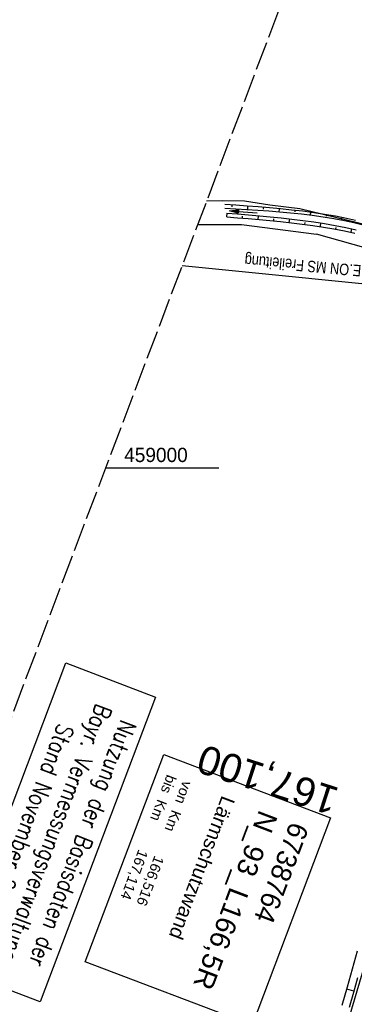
# Model space of a CAD drawing. Extents: x 508892 to 509489, y 458506 to 459473.
# Tile 27 of 62: x 509026 to 509085, y 458906 to 459078. Entities that reach past the tile are written whole.
import ezdxf
from ezdxf.enums import TextEntityAlignment as Align

# ---------------------------------------------------------------- set-up
doc = ezdxf.new("R2010")
doc.units = 0
doc.header["$LTSCALE"] = 10
doc.header["$MEASUREMENT"] = 0
for name, pattern in [('AUSGEZOGEN', [0]), ('LT00', [0]), ('LT14', [0.6, 0.5, -0.1]), ('LT17', [0.15, 0.1, -0.05])]:
    doc.linetypes.add(name, pattern=pattern)
for name, color, linetype in [('--EK_ST-93-1', 30, 'LT17'), ('--EL_DFK_AB_L', 21, 'LT00'), ('BW_TEXT_B', 20, 'AUSGEZOGEN'), ('DFK_AB_L', 21, 'LT00'), ('DFK_KATASTER', 250, 'LT00'), ('DFK_STAND', 22, 'LT00'), ('PFEIL', 140, 'AUSGEZOGEN'), ('STROM_FREILTG', 80, 'STROMFREILEITUNG'), ('STROM_TEXT', 80, 'Continuous'), ('V111_BOESCH', 250, 'LT00'), ('V111_BOSCHUNG', 250, 'LT00'), ('V111_GRABEN', 250, 'LT00'), ('V111_RASTER', 250, 'LT00')]:
    doc.layers.add(name, color=color, linetype=linetype)
doc.layers.add('-BLATT_111-RAND', color=7, linetype='LT14', plot=False)
doc.styles.add('Beschrift', font='ARIAL.TTF')
doc.styles.get("Standard").update_dxf_attribs({"font": 'ARIAL.TTF'})
doc.styles.add('Strom', font='txt-alt.shx')
doc.styles.add('Versorgungsltg', font='ARIAL.TTF', dxfattribs={"width": 0.8, "height": 2})
doc.linetypes.add('STROMFREILEITUNG', pattern='A,12.7,-5.5,["xx",Strom,S=2.5,R=0,X=-2.6,Y=-0.85],-4.35', length=22.55)

# ---------------------------------------------------------------- blocks, each defined once
blk = doc.blocks.new('Pfreil3')
at = {"layer": 'PFEIL'}
blk.add_hatch(color=256, dxfattribs=at).paths.add_polyline_path([(-1.55, 0.27), (-1.55, -0.27), (0, 0)])
for p, q in [((-1.55, 0), (-4.83, 0)), ((-1.55, -0.27), (-1.55, 0.27)), ((-1.55, 0.27), (0, 0)), ((0, 0), (-1.55, -0.27))]:
    blk.add_line(p, q, dxfattribs=at)

msp = doc.modelspace()

# ---------------------------------------------------------------- linework, layer by layer
at = {"layer": '--EL_DFK_AB_L'}
msp.add_line((509061.61, 458828.76), (509118.22, 459019.77), dxfattribs=at)
at = {"layer": '-BLATT_111-RAND'}
msp.add_lwpolyline([(509220.39, 459472.62), (508892.48, 458607.69), (509160.85, 458505.95), (509488.75, 459370.88), (509220.39, 459472.62)], dxfattribs=at)
at = {"layer": 'BW_TEXT_B'}
msp.add_lwpolyline([(509080.63, 458938.78), (509066.9, 458902.56), (509037.66, 458913.64), (509051.39, 458949.86)], close=True, dxfattribs=at)
at = {"layer": 'DFK_AB_L'}
msp.add_line((509061.61, 458828.76), (509118.22, 459019.77), dxfattribs=at)
at = {"layer": 'DFK_KATASTER'}
for p, q in [((509058.91, 459046.69), (509061.74, 459046.74)), ((509061.74, 459046.74), (509065.54, 459046.66)), ((509065.54, 459046.66), (509069.99, 459045.98)), ((509069.99, 459045.98), (509075.24, 459045.34)), ((509075.24, 459045.34), (509087.48, 459042.35)), ((509057.34, 459042.53), (509065.01, 459042.52)), ((509065.01, 459042.52), (509078.16, 459040.82)), ((509121.02, 459028.74), (509078.16, 459040.82))]:
    msp.add_line(p, q, dxfattribs=at)
at = {"layer": 'DFK_STAND'}
msp.add_lwpolyline([(509049.96, 458959.92), (509029.75, 458906.62), (509014.03, 458912.58), (509034.23, 458965.88)], close=True, dxfattribs=at)
at = {"layer": 'STROM_FREILTG', "ltscale": 0.05, "flags": 128}
msp.add_lwpolyline([(509054.61, 459035.35), (509099.55, 459030.88), (509219.61, 459016.4)], dxfattribs=at)
at = {"layer": 'V111_BOESCH'}
for points in [[(509082.64, 458906.05), (509083.56, 458909.22), (509084.45, 458912.39), (509085.33, 458915.56)], [(509085.36, 458910.83), (509084.61, 458908.24), (509083.86, 458905.65)]]:
    msp.add_lwpolyline(points, dxfattribs=at)
at = {"layer": 'V111_BOSCHUNG'}
for p, q in [((509063.33, 459045.94), (509063.3, 459045.6)), ((509066.09, 459045.75), (509066.04, 459045.11)), ((509068.85, 459045.54), (509068.83, 459045.24)), ((509071.61, 459045.3), (509071.56, 459044.72)), ((509062.43, 459043.87), (509062.49, 459044.54)), ((509065.18, 459043.65), (509065.2, 459043.98)), ((509067.92, 459043.43), (509067.97, 459044.08)), ((509074.37, 459045.01), (509074.34, 459044.74)), ((509077.12, 459044.67), (509077.05, 459044.15)), ((509079.86, 459044.25), (509079.82, 459044)), ((509082.59, 459043.75), (509082.49, 459043.27)), ((509070.65, 459043.18), (509070.68, 459043.5)), ((509073.38, 459042.89), (509073.46, 459043.53)), ((509076.11, 459042.56), (509076.15, 459042.88)), ((509078.83, 459042.17), (509078.93, 459042.8)), ((509081.53, 459041.72), (509081.59, 459042.02)), ((509084.22, 459041.18), (509084.35, 459041.78)), ((509084.68, 458908.46), (509083.44, 458908.81))]:
    msp.add_line(p, q, dxfattribs=at)
at = {"layer": 'V111_GRABEN'}
for points in [[(509084.99, 459043.23), (509083.38, 459043.59), (509081.48, 459043.97), (509079.57, 459044.3), (509077.66, 459044.59), (509075.73, 459044.85), (509073.79, 459045.07), (509071.85, 459045.27), (509069.91, 459045.45), (509067.96, 459045.61), (509066.01, 459045.76), (509064.05, 459045.89), (509062.1, 459046.02)], [(509086.32, 459042.41), (509084.69, 459042.8), (509083.06, 459043.16), (509081.18, 459043.52), (509079.3, 459043.83), (509077.41, 459044.1), (509075.52, 459044.34), (509073.61, 459044.54), (509071.7, 459044.71), (509069.79, 459044.86), (509067.87, 459045), (509065.95, 459045.12), (509064.03, 459045.23), (509062.11, 459045.33)], [(509062.4, 459044.54), (509064.32, 459044.39), (509066.23, 459044.23), (509068.14, 459044.07), (509070.05, 459043.89), (509071.96, 459043.7), (509073.86, 459043.49), (509075.76, 459043.25), (509077.66, 459042.99), (509079.54, 459042.7), (509081.42, 459042.37), (509083.29, 459042), (509085.12, 459041.6)], [(509062.42, 459043.87), (509064.31, 459043.72), (509066.2, 459043.57), (509068.09, 459043.41), (509069.98, 459043.24), (509071.87, 459043.05), (509073.75, 459042.85), (509075.62, 459042.62), (509077.49, 459042.37), (509079.35, 459042.09), (509081.21, 459041.78), (509083.05, 459041.43), (509084.87, 459041.04)]]:
    msp.add_lwpolyline(points, dxfattribs=at)
at = {"layer": 'V111_RASTER'}
msp.add_line((509041.21, 459000), (509061.04, 459000), dxfattribs=at)

# ---------------------------------------------------------------- block references
at = {"layer": 'PFEIL', "rotation": 175.765297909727}
msp.add_blockref('Pfreil3', (509062.93, 459044.92), dxfattribs=at)

# ---------------------------------------------------------------- texts
at = {"layer": '--EK_ST-93-1', "style": 'Beschrift'}
msp.add_text('167,100', height=5, rotation=-197.9269, dxfattribs=at).set_placement((509081.6, 458941.54), align=Align.MIDDLE_LEFT)
at = {"layer": 'BW_TEXT_B', "insert": (509076.88, 458937.04), "char_height": 2, "width": 32.7604, "attachment_point": 1, "rotation": 249.2379, "style": 'Beschrift'}
msp.add_mtext('\\pt10,14;{\\Funir_o|c0;\\H1.75x;6738764}\\P\\ptz;{\\H1.75x;N_93_L166,5R\\W0.8;\\P\\H0.3714x;\\W1;\\P\\H1.924x;Lärmschutzwand\\P\\H0.1999x;\\P\\H3.602x;\\P\\pt14;von  Km^I166,516\\Pbis  Km^I167,114}', dxfattribs=at)
at = {"layer": 'DFK_STAND', "insert": (509038.6, 458933.75), "char_height": 3, "width": 55.058, "attachment_point": 2, "rotation": 249.2379, "style": 'Versorgungsltg'}
msp.add_mtext('{\\Fromans|c0;Nutzung der Basisdaten der Bayr. Vermessungsverwaltung\\PStand November 2007}', dxfattribs=at)
at = {"layer": 'STROM_TEXT', "insert": (509075.79, 459035.63), "char_height": 2, "attachment_point": 5, "rotation": 174.9558, "line_spacing_factor": 1.1, "style": 'Versorgungsltg'}
msp.add_mtext('E.ON MS Freileitung', dxfattribs=at)
at = {"layer": 'V111_RASTER', "width": 0.955}
msp.add_text(' 459000', height=2.5, rotation=0.0002, dxfattribs=at).set_placement((509043.54, 459001))

doc.saveas('drawing.dxf')
